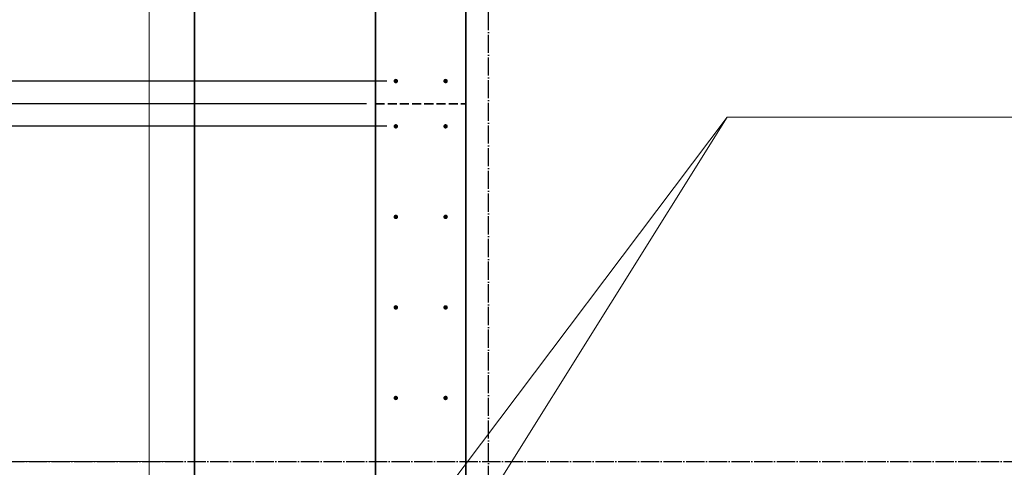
# Model space of a CAD drawing. Header units: millimetres. Extents: x -3170 to 89801, y -74170 to 82422.
# Tile 58 of 105: x 58964 to 61140, y 31167 to 32156. Entities that reach past the tile are written whole.
import ezdxf

# ---------------------------------------------------------------- set-up
doc = ezdxf.new("R2010")
doc.units = ezdxf.units.MM
doc.header["$PDMODE"] = 65
for name, pattern in [('______11', [50, 40, -5, 0, -5]), ('______2', [27, 20, -7]), ('______3', [50, 40, -10]), ('______5', [110, 80, -10, 10, -10])]:
    doc.linetypes.add(name, pattern=pattern)
for name, color, linetype, lineweight in [('Standard', 7, 'Continuous', 25), ('Арм.стержн. Выпуски', 180, 'Continuous', 35), ('Балка_ общее', 7, '______3', 13), ('Размерная линия_ общее', 7, 'Continuous', 13)]:
    doc.layers.add(name, color=color, linetype=linetype, lineweight=lineweight)
doc.layers.add('Осевая линия_ общее', color=7, linetype='______5', lineweight=13, true_color=0xa0a0a0)
doc.styles.add('ISOCPEUR', font='ISOCPEUR')
doc.dimstyles.new('DIMSTYLE_3', dxfattribs={"dimtxt": 22, "dimasz": 25, "dimexe": 0, "dimexo": 0, "dimgap": 11, "dimtad": 2, "dimdec": 0, "dimrnd": 5, "dimzin": 12, "dimdsep": 46, "dimtxsty": 'ISOCPEUR', "dimblk1": 'ALL_ML_STRICH', "dimblk2": 'ALL_ML_STRICH', "dimsah": 1, "dimcen": 0, "dimclrd": 7, "dimclre": 256, "dimclrt": 7, "dimadec": 0, "dimazin": 0, "dimtfac": 1, "dimtdec": 0, "dimtix": 1, "dimtmove": 2, "dimatfit": 3, "dimfxl": 0, "dimtzin": 0, "dimlwd": 0, "dimlwe": -3, "dimarcsym": 0})
doc.dimstyles.new('DIMSTYLE_5', dxfattribs={"dimtxt": 25, "dimasz": 25, "dimexe": 0, "dimexo": 0, "dimgap": 12.5, "dimtad": 2, "dimdec": 0, "dimrnd": 5, "dimzin": 12, "dimdsep": 46, "dimtxsty": 'ISOCPEUR', "dimblk1": 'ALL_ML_STRICH', "dimblk2": 'ALL_ML_STRICH', "dimsah": 1, "dimcen": 0, "dimclrd": 7, "dimclre": 256, "dimclrt": 7, "dimadec": 0, "dimazin": 0, "dimtfac": 1, "dimtdec": 0, "dimtix": 1, "dimtmove": 2, "dimatfit": 3, "dimfxl": 0, "dimtzin": 0, "dimlwd": 0, "dimlwe": -3, "dimarcsym": 0})

# ---------------------------------------------------------------- blocks, each defined once
blk = doc.blocks.new('ALL_ML_STRICH')
at = {"color": 0, "linetype": 'ByBlock', "lineweight": -2}
for p, q in [((-1, 0), (0.5, 0)), ((-0.3, -0.3), (0.3, 0.3)), ((0, -0.5), (0, 0.5))]:
    blk.add_line(p, q, dxfattribs=at)
blk = doc.blocks.new('*D333')
at = {"layer": 'DEFPOINTS', "color": 7, "linetype": 'Continuous', "lineweight": 13, "transparency": 33554687}
for p in [(59293.5, 31180), (57126.9, 27260), (57166.9, 27260)]:
    blk.add_point(p, dxfattribs=at)
at = {"layer": 'Балка_ общее', "color": 251, "linetype": 'Continuous', "lineweight": -2, "true_color": 0x656565, "transparency": 33554687}
for p, q in [((59283.5, 31180), (57126.9, 31180)), ((57176.9, 27260), (57126.9, 27260))]:
    blk.add_line(p, q, dxfattribs=at)
at = {"layer": 'Балка_ общее', "color": 7, "linetype": 'Continuous', "lineweight": -2, "transparency": 33554687}
blk.add_line((57126.9, 27260), (57126.9, 31180), dxfattribs=at)
at = {"layer": 'Балка_ общее', "color": 7, "linetype": 'Continuous', "lineweight": 13, "transparency": 33554687, "xscale": 25, "yscale": 25, "zscale": 25}
for p, rotation in [((57126.9, 31180), 90), ((57126.9, 27260), 270)]:
    blk.add_blockref('ALL_ML_STRICH', p, dxfattribs=dict(at, rotation=rotation))
at = {"layer": 'Балка_ общее', "color": 7, "linetype": 'Continuous', "lineweight": 13, "transparency": 33554687, "insert": (57064.4, 29221.2), "char_height": 25, "width": 100, "attachment_point": 5, "rotation": 90, "style": 'ISOCPEUR'}
blk.add_mtext('\\A1;{3920}', dxfattribs=at)
blk = doc.blocks.new('*D334')
at = {"layer": 'DEFPOINTS', "color": 7, "linetype": 'Continuous', "lineweight": 13, "transparency": 33554687}
for p in [(57166.9, 34480), (57126.9, 31180), (59293.5, 31180)]:
    blk.add_point(p, dxfattribs=at)
at = {"layer": 'Балка_ общее', "color": 251, "linetype": 'Continuous', "lineweight": -2, "true_color": 0x656565, "transparency": 33554687}
for p, q in [((57176.9, 34480), (57126.9, 34480)), ((59283.5, 31180), (57126.9, 31180))]:
    blk.add_line(p, q, dxfattribs=at)
at = {"layer": 'Балка_ общее', "color": 7, "linetype": 'Continuous', "lineweight": -2, "transparency": 33554687}
blk.add_line((57126.9, 31180), (57126.9, 34480), dxfattribs=at)
at = {"layer": 'Балка_ общее', "color": 7, "linetype": 'Continuous', "lineweight": 13, "transparency": 33554687, "xscale": 25, "yscale": 25, "zscale": 25}
for p, rotation in [((57126.9, 34480), 90), ((57126.9, 31180), 270)]:
    blk.add_blockref('ALL_ML_STRICH', p, dxfattribs=dict(at, rotation=rotation))
at = {"layer": 'Балка_ общее', "color": 7, "linetype": 'Continuous', "lineweight": 13, "transparency": 33554687, "insert": (57064.4, 32831.2), "char_height": 25, "width": 100, "attachment_point": 5, "rotation": 90, "style": 'ISOCPEUR'}
blk.add_mtext('\\A1;{3300}', dxfattribs=at)
blk = doc.blocks.new('ЭЛЕМЕНТ_УЗОРА_7')
at = {"layer": 'Арм.стержн. Выпуски', "linetype": 'Continuous', "lineweight": 13, "transparency": 33554687}
for points in [[(59797.4, 30968.2), (59792.6, 30971.8), (59792, 30970.4)], [(59797.4, 30968.2), (59792, 30970.4), (59796.2, 30967.2)], [(59796.2, 30967.2), (59792, 30970.4), (59792.2, 30968.8)], [(59798, 30969.6), (59793.8, 30972.8), (59792.6, 30971.8)], [(59798, 30969.6), (59792.6, 30971.8), (59797.4, 30968.2)], [(59797.8, 30971.2), (59795.4, 30973), (59793.8, 30972.8)], [(59797.8, 30971.2), (59793.8, 30972.8), (59798, 30969.6)], [(59795.4, 30973), (59797.8, 30971.2), (59796.8, 30972.4)], [(59796.2, 30967.2), (59792.2, 30968.8), (59794.6, 30967)], [(59794.6, 30967), (59792.2, 30968.8), (59793.2, 30967.6)]]:
    blk.add_hatch(color=7, dxfattribs=at).paths.add_polyline_path(points)
at = {"layer": 'Арм.стержн. Выпуски', "color": 7, "linetype": 'Continuous', "lineweight": 13, "transparency": 33554687}
for p, q in [((60527.6, 31940.5), (59795, 30970)), ((59792.6, 30971.8), (59792.6, 30971.8)), ((59796.8, 30972.4), (59796.8, 30972.4)), ((59793.2, 30967.6), (59793.2, 30967.6)), ((59797.4, 30968.2), (59797.4, 30968.2))]:
    blk.add_line(p, q, dxfattribs=at)
blk.add_circle((59795, 30970), 3, dxfattribs=at)
blk = doc.blocks.new('ЭЛЕМЕНТ_УЗОРА_8')
at = {"layer": 'Арм.стержн. Выпуски', "linetype": 'Continuous', "lineweight": 13, "transparency": 33554687}
for points in [[(59797.5, 30768.4), (59792.5, 30771.6), (59792, 30770.1)], [(59797.5, 30768.4), (59792, 30770.1), (59796.4, 30767.4)], [(59796.4, 30767.4), (59792, 30770.1), (59792.4, 30768.6)], [(59796.4, 30767.4), (59792.4, 30768.6), (59794.9, 30767)], [(59794.9, 30767), (59792.4, 30768.6), (59793.4, 30767.5)], [(59798, 30769.9), (59793.6, 30772.6), (59792.5, 30771.6)], [(59798, 30769.9), (59792.5, 30771.6), (59797.5, 30768.4)], [(59797.6, 30771.4), (59795.1, 30773), (59793.6, 30772.6)], [(59797.6, 30771.4), (59793.6, 30772.6), (59798, 30769.9)], [(59795.1, 30773), (59797.6, 30771.4), (59796.6, 30772.5)]]:
    blk.add_hatch(color=7, dxfattribs=at).paths.add_polyline_path(points)
at = {"layer": 'Арм.стержн. Выпуски', "color": 7, "linetype": 'Continuous', "lineweight": 13, "transparency": 33554687}
for p, q in [((60527.6, 31940.5), (59795, 30770)), ((59792.5, 30771.6), (59792.5, 30771.6)), ((59793.4, 30767.5), (59793.4, 30767.5)), ((59796.6, 30772.5), (59796.6, 30772.5)), ((59797.5, 30768.4), (59797.5, 30768.4))]:
    blk.add_line(p, q, dxfattribs=at)
blk.add_circle((59795, 30770), 3, dxfattribs=at)
blk = doc.blocks.new('*D704')
at = {"layer": 'DEFPOINTS', "color": 7, "linetype": 'Continuous', "lineweight": 13, "transparency": 33554687}
for p in [(59795, 31920), (58219.7, 30720), (59795, 30720)]:
    blk.add_point(p, dxfattribs=at)
at = {"layer": 'Размерная линия_ общее', "color": 253, "linetype": 'Continuous', "lineweight": -2, "true_color": 0xa0a0a0, "transparency": 33554687}
for p, q in [((59775, 31920), (58219.7, 31920)), ((59775, 30720), (58219.7, 30720))]:
    blk.add_line(p, q, dxfattribs=at)
at = {"layer": 'Размерная линия_ общее', "color": 7, "linetype": 'Continuous', "lineweight": -2, "transparency": 33554687}
blk.add_line((58219.7, 30720), (58219.7, 31920), dxfattribs=at)
at = {"layer": 'Размерная линия_ общее', "color": 7, "linetype": 'Continuous', "lineweight": 13, "transparency": 33554687, "xscale": 25, "yscale": 25, "zscale": 25}
for p, rotation in [((58219.7, 31920), 90), ((58219.7, 30720), 270)]:
    blk.add_blockref('ALL_ML_STRICH', p, dxfattribs=dict(at, rotation=rotation))
at = {"layer": 'Размерная линия_ общее', "color": 7, "linetype": 'Continuous', "lineweight": 13, "transparency": 33554687, "insert": (58147.7, 31282.6), "char_height": 22, "width": 1.1, "attachment_point": 1, "rotation": 90, "line_spacing_factor": 0.60241, "style": 'ISOCPEUR'}
blk.add_mtext('6х200', dxfattribs=at)
blk = doc.blocks.new('*D705')
at = {"layer": 'DEFPOINTS', "color": 7, "linetype": 'Continuous', "lineweight": 13, "transparency": 33554687}
for p in [(59750, 31970), (58219.7, 31920), (59795, 31920)]:
    blk.add_point(p, dxfattribs=at)
at = {"layer": 'Размерная линия_ общее', "color": 253, "linetype": 'Continuous', "lineweight": -2, "true_color": 0xa0a0a0, "transparency": 33554687}
for p, q in [((59730, 31970), (58219.7, 31970)), ((59775, 31920), (58219.7, 31920))]:
    blk.add_line(p, q, dxfattribs=at)
at = {"layer": 'Размерная линия_ общее', "color": 7, "linetype": 'Continuous', "lineweight": -2, "transparency": 33554687}
blk.add_line((58219.7, 31920), (58219.7, 31970), dxfattribs=at)
at = {"layer": 'Размерная линия_ общее', "color": 7, "linetype": 'Continuous', "lineweight": 13, "transparency": 33554687, "xscale": 25, "yscale": 25, "zscale": 25}
for p, rotation in [((58219.7, 31970), 90), ((58219.7, 31920), 270)]:
    blk.add_blockref('ALL_ML_STRICH', p, dxfattribs=dict(at, rotation=rotation))
at = {"layer": 'Размерная линия_ общее', "color": 7, "linetype": 'Continuous', "lineweight": 13, "transparency": 33554687, "insert": (57810, 31578.2), "char_height": 22, "width": 44, "attachment_point": 5, "rotation": 90, "style": 'ISOCPEUR'}
blk.add_mtext('\\A1;{50}', dxfattribs=at)
blk = doc.blocks.new('*D706')
at = {"layer": 'DEFPOINTS', "color": 7, "linetype": 'Continuous', "lineweight": 13, "transparency": 33554687}
for p in [(59795, 32020), (58219.7, 31970), (59750, 31970)]:
    blk.add_point(p, dxfattribs=at)
at = {"layer": 'Размерная линия_ общее', "color": 253, "linetype": 'Continuous', "lineweight": -2, "true_color": 0xa0a0a0, "transparency": 33554687}
for p, q in [((59775, 32020), (58219.7, 32020)), ((59730, 31970), (58219.7, 31970))]:
    blk.add_line(p, q, dxfattribs=at)
at = {"layer": 'Размерная линия_ общее', "color": 7, "linetype": 'Continuous', "lineweight": -2, "transparency": 33554687}
blk.add_line((58219.7, 31970), (58219.7, 32020), dxfattribs=at)
at = {"layer": 'Размерная линия_ общее', "color": 7, "linetype": 'Continuous', "lineweight": 13, "transparency": 33554687, "xscale": 25, "yscale": 25, "zscale": 25}
for p, rotation in [((58219.7, 32020), 90), ((58219.7, 31970), 270)]:
    blk.add_blockref('ALL_ML_STRICH', p, dxfattribs=dict(at, rotation=rotation))
at = {"layer": 'Размерная линия_ общее', "color": 7, "linetype": 'Continuous', "lineweight": 13, "transparency": 33554687, "insert": (57817, 32074.1), "char_height": 22, "width": 44, "attachment_point": 5, "rotation": 90, "style": 'ISOCPEUR'}
blk.add_mtext('\\A1;{50}', dxfattribs=at)
blk = doc.blocks.new('*D707')
at = {"layer": 'DEFPOINTS', "color": 7, "linetype": 'Continuous', "lineweight": 13, "transparency": 33554687}
for p in [(59795, 33020), (58219.7, 32020), (59795, 32020)]:
    blk.add_point(p, dxfattribs=at)
at = {"layer": 'Размерная линия_ общее', "color": 253, "linetype": 'Continuous', "lineweight": -2, "true_color": 0xa0a0a0, "transparency": 33554687}
for p, q in [((59775, 33020), (58219.7, 33020)), ((59775, 32020), (58219.7, 32020))]:
    blk.add_line(p, q, dxfattribs=at)
at = {"layer": 'Размерная линия_ общее', "color": 7, "linetype": 'Continuous', "lineweight": -2, "transparency": 33554687}
blk.add_line((58219.7, 32020), (58219.7, 33020), dxfattribs=at)
at = {"layer": 'Размерная линия_ общее', "color": 7, "linetype": 'Continuous', "lineweight": 13, "transparency": 33554687, "xscale": 25, "yscale": 25, "zscale": 25}
for p, rotation in [((58219.7, 33020), 90), ((58219.7, 32020), 270)]:
    blk.add_blockref('ALL_ML_STRICH', p, dxfattribs=dict(at, rotation=rotation))
at = {"layer": 'Размерная линия_ общее', "color": 7, "linetype": 'Continuous', "lineweight": 13, "transparency": 33554687, "insert": (58147.7, 32482.6), "char_height": 22, "width": 1.1, "attachment_point": 1, "rotation": 90, "line_spacing_factor": 0.60241, "style": 'ISOCPEUR'}
blk.add_mtext('5х200', dxfattribs=at)
blk = doc.blocks.new('СЛОЖНЫЙ_ОБЪЕКТ_6')
at = {"layer": 'Осевая линия_ общее', "color": 253, "linetype": '______11', "lineweight": -3, "true_color": 0xa0a0a0, "transparency": 33554687}
for p, q in [((60000, 15950), (60000, 40010)), ((56930, 31180), (76830, 31180))]:
    blk.add_line(p, q, dxfattribs=at)
at = {"layer": 'Балка_ общее', "color": 7, "linetype": 'Continuous', "lineweight": 13, "transparency": 33554687}
for base, p1, p2, picture, middle in [((57126.9, 34480), (59283.5, 31180), (57176.9, 34480), '*D334', (57064.4, 32831.2)), ((57126.9, 31180), (57176.9, 27260), (59283.5, 31180), '*D333', (57064.4, 29221.2))]:
    dim = blk.add_linear_dim(base=base, p1=p1, p2=p2, angle=90, dimstyle='DIMSTYLE_5', override={"dimpost": '<>', "dimclrd": 7, "dimclre": 251, "dimclrt": 7, "dimlwd": 0, "dimlwe": 65533}, dxfattribs=at)
    dim.commit()
    dim.dimension.update_dxf_attribs({"geometry": picture, "text_midpoint": middle, "dimtype": 160})

msp = doc.modelspace()

# ---------------------------------------------------------------- hatches: boundary and pattern name
at = {"layer": 'Арм.стержн. Выпуски', "linetype": 'Continuous', "lineweight": 35, "transparency": 33554687}
for points in [[(59800, 32020), (59799.6, 32021.9), (59798.5, 32023.5), (59796.9, 32024.6), (59795, 32025), (59793.1, 32024.6), (59791.5, 32023.5), (59790.4, 32021.9), (59790, 32020), (59790.4, 32018.1), (59791.5, 32016.5), (59793.1, 32015.4), (59795, 32015), (59796.9, 32015.4), (59798.5, 32016.5), (59799.6, 32018.1)], [(59910, 32020), (59909.6, 32021.9), (59908.5, 32023.5), (59906.9, 32024.6), (59905, 32025), (59903.1, 32024.6), (59901.5, 32023.5), (59900.4, 32021.9), (59900, 32020), (59900.4, 32018.1), (59901.5, 32016.5), (59903.1, 32015.4), (59905, 32015), (59906.9, 32015.4), (59908.5, 32016.5), (59909.6, 32018.1)], [(59800, 31920), (59799.6, 31921.9), (59798.5, 31923.5), (59796.9, 31924.6), (59795, 31925), (59793.1, 31924.6), (59791.5, 31923.5), (59790.4, 31921.9), (59790, 31920), (59790.4, 31918.1), (59791.5, 31916.5), (59793.1, 31915.4), (59795, 31915), (59796.9, 31915.4), (59798.5, 31916.5), (59799.6, 31918.1)], [(59910, 31920), (59909.6, 31921.9), (59908.5, 31923.5), (59906.9, 31924.6), (59905, 31925), (59903.1, 31924.6), (59901.5, 31923.5), (59900.4, 31921.9), (59900, 31920), (59900.4, 31918.1), (59901.5, 31916.5), (59903.1, 31915.4), (59905, 31915), (59906.9, 31915.4), (59908.5, 31916.5), (59909.6, 31918.1)], [(59800, 31720), (59799.6, 31721.9), (59798.5, 31723.5), (59796.9, 31724.6), (59795, 31725), (59793.1, 31724.6), (59791.5, 31723.5), (59790.4, 31721.9), (59790, 31720), (59790.4, 31718.1), (59791.5, 31716.5), (59793.1, 31715.4), (59795, 31715), (59796.9, 31715.4), (59798.5, 31716.5), (59799.6, 31718.1)], [(59910, 31720), (59909.6, 31721.9), (59908.5, 31723.5), (59906.9, 31724.6), (59905, 31725), (59903.1, 31724.6), (59901.5, 31723.5), (59900.4, 31721.9), (59900, 31720), (59900.4, 31718.1), (59901.5, 31716.5), (59903.1, 31715.4), (59905, 31715), (59906.9, 31715.4), (59908.5, 31716.5), (59909.6, 31718.1)], [(59800, 31520), (59799.6, 31521.9), (59798.5, 31523.5), (59796.9, 31524.6), (59795, 31525), (59793.1, 31524.6), (59791.5, 31523.5), (59790.4, 31521.9), (59790, 31520), (59790.4, 31518.1), (59791.5, 31516.5), (59793.1, 31515.4), (59795, 31515), (59796.9, 31515.4), (59798.5, 31516.5), (59799.6, 31518.1)], [(59910, 31520), (59909.6, 31521.9), (59908.5, 31523.5), (59906.9, 31524.6), (59905, 31525), (59903.1, 31524.6), (59901.5, 31523.5), (59900.4, 31521.9), (59900, 31520), (59900.4, 31518.1), (59901.5, 31516.5), (59903.1, 31515.4), (59905, 31515), (59906.9, 31515.4), (59908.5, 31516.5), (59909.6, 31518.1)], [(59800, 31320), (59799.6, 31321.9), (59798.5, 31323.5), (59796.9, 31324.6), (59795, 31325), (59793.1, 31324.6), (59791.5, 31323.5), (59790.4, 31321.9), (59790, 31320), (59790.4, 31318.1), (59791.5, 31316.5), (59793.1, 31315.4), (59795, 31315), (59796.9, 31315.4), (59798.5, 31316.5), (59799.6, 31318.1)], [(59910, 31320), (59909.6, 31321.9), (59908.5, 31323.5), (59906.9, 31324.6), (59905, 31325), (59903.1, 31324.6), (59901.5, 31323.5), (59900.4, 31321.9), (59900, 31320), (59900.4, 31318.1), (59901.5, 31316.5), (59903.1, 31315.4), (59905, 31315), (59906.9, 31315.4), (59908.5, 31316.5), (59909.6, 31318.1)]]:
    msp.add_hatch(color=4, dxfattribs=at).paths.add_polyline_path(points)

# ---------------------------------------------------------------- linework, layer by layer
at = {"color": 7, "linetype": 'Continuous', "lineweight": 35, "transparency": 33554687}
for p, q in [((59750, 30660), (59750, 34580)), ((59950, 34380), (59950, 30660))]:
    msp.add_line(p, q, dxfattribs=at)
at = {"color": 7, "linetype": '______2', "lineweight": 35, "transparency": 33554687}
msp.add_line((59750, 31970), (59950, 31970), dxfattribs=at)
at = {"layer": 'Standard', "color": 7, "linetype": 'Continuous', "lineweight": 18, "transparency": 33554687}
msp.add_lwpolyline([(59250, 16540), (78500, 16540), (78500, 38380), (59250, 38380), (59250, 16540)], dxfattribs=at)
at = {"layer": 'Арм.стержн. Выпуски', "color": 7, "linetype": 'Continuous', "lineweight": 13, "transparency": 33554687}
msp.add_line((60527.6, 31940.5), (62942.6, 31940.5), dxfattribs=at)
at = {"layer": 'Размерная линия_ общее', "color": 7, "linetype": 'Continuous', "lineweight": 35, "transparency": 33554687}
msp.add_line((59350, 30060), (59350, 34980), dxfattribs=at)

# ---------------------------------------------------------------- block references
at = {"layer": 'Арм.стержн. Выпуски', "color": 7, "linetype": 'Continuous', "lineweight": 13, "transparency": 33554687}
for name in ['ЭЛЕМЕНТ_УЗОРА_7', 'ЭЛЕМЕНТ_УЗОРА_8']:
    msp.add_blockref(name, (0, 0), dxfattribs=at)
at = {"layer": 'Балка_ общее', "color": 7, "linetype": 'Continuous', "lineweight": 13, "transparency": 33554687}
msp.add_blockref('СЛОЖНЫЙ_ОБЪЕКТ_6', (0, 0), dxfattribs=at)

# ---------------------------------------------------------------- dimensions: what is measured, and where the dimension line sits
at = {"layer": 'Размерная линия_ общее', "color": 7, "linetype": 'Continuous', "lineweight": 13, "transparency": 33554687}
for base, p1, p2, text, picture, middle in [((58219.7, 33020), (59775, 32020), (59775, 33020), '5х200', '*D707', (58208.7, 32520)), ((58219.7, 31920), (59775, 30720), (59775, 31920), '6х200', '*D704', (58208.7, 31320))]:
    dim = msp.add_linear_dim(base=base, p1=p1, p2=p2, angle=90, text=text, dimstyle='DIMSTYLE_3', override={"dimpost": '<>', "dimclrd": 7, "dimclre": 253, "dimclrt": 7, "dimlwd": 0, "dimlwe": 65533}, dxfattribs=at)
    dim.commit()
    dim.dimension.update_dxf_attribs({"geometry": picture, "text_midpoint": middle, "dimtype": 160})
for base, p1, p2, picture, middle in [((58219.7, 32020), (59730, 31970), (59775, 32020), '*D706', (57817, 32074.1)), ((58219.7, 31970), (59775, 31920), (59730, 31970), '*D705', (57810, 31578.2))]:
    dim = msp.add_linear_dim(base=base, p1=p1, p2=p2, angle=90, dimstyle='DIMSTYLE_3', override={"dimpost": '<>', "dimclrd": 7, "dimclre": 253, "dimclrt": 7, "dimlwd": 0, "dimlwe": 65533}, dxfattribs=at)
    dim.commit()
    dim.dimension.update_dxf_attribs({"geometry": picture, "text_midpoint": middle, "dimtype": 160})

doc.saveas('drawing.dxf')
